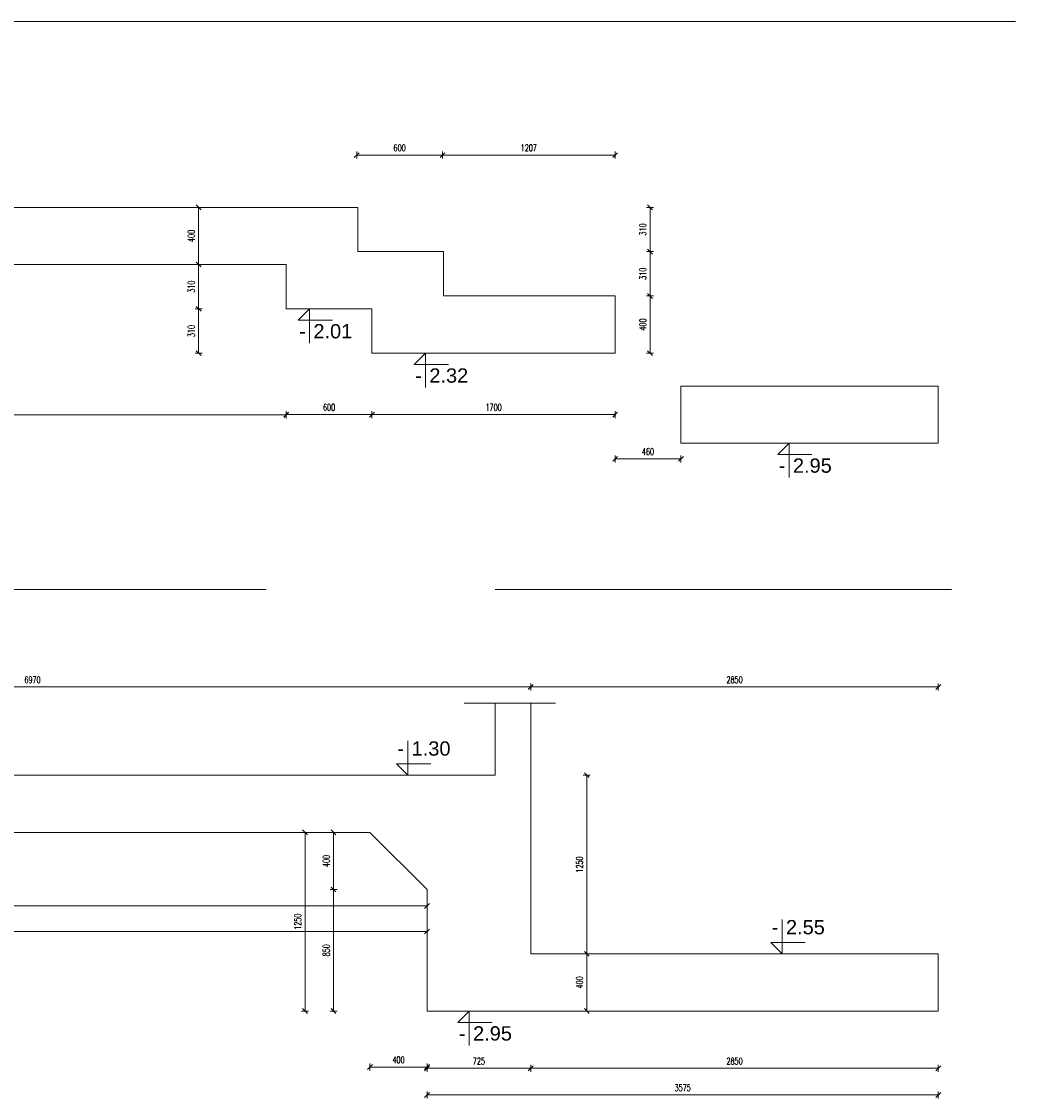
# Model space of a CAD drawing. Extents: x 40861 to 114399, y -71497 to -5875.
# Tile 10 of 45: x 83246 to 90198, y -64021 to -56486. Entities that reach past the tile are written whole.
import ezdxf
from ezdxf.enums import TextEntityAlignment as Align

# ---------------------------------------------------------------- set-up
doc = ezdxf.new("R2010")
doc.units = 0
doc.header["$LTSCALE"] = 10
doc.header["$MEASUREMENT"] = 0
doc.linetypes.add('HIDDEN', pattern=[0.375, 0.25, -0.125])
doc.layers.add('AutoCAD_Structural_Detailing_symbole graficzne', color=7, linetype='Continuous')
for name, color, linetype, lineweight in [('P-Opis fundamenty', 193, 'Continuous', 9), ('P-Przerywana', 13, 'HIDDEN', 9), ('P-Wymiar', 254, 'Continuous', 9)]:
    doc.layers.add(name, color=color, linetype=linetype, lineweight=lineweight)
doc.styles.add('ROMANS', font='romans.shx', dxfattribs={"width": 0.7})
doc.styles.add('style1', font='arial.ttf')
doc.dimstyles.new('A25', dxfattribs={"dimscale": 27, "dimtxt": 1.75, "dimasz": 0.05, "dimexe": 0, "dimexo": 0, "dimgap": 1, "dimtad": 1, "dimdec": 4, "dimrnd": 1, "dimdsep": 46, "dimtxsty": 'ROMANS', "dimblk": '[[[[[[[[', "dimcen": 2, "dimdle": 2, "dimse1": 1, "dimse2": 1, "dimclrd": 256, "dimclrt": 1, "dimadec": 0, "dimazin": 0, "dimtfac": 1, "dimtdec": 4, "dimtix": 1, "dimtmove": 2, "dimatfit": 3, "dimldrblk": '[[[[[[[[', "dimfxl": 0, "dimtvp": 0.6, "dimtolj": 1, "dimlwd": -1, "dimarcsym": 0})

# ---------------------------------------------------------------- blocks, each defined once
blk = doc.blocks.new('[[[[[[[[')
at = {"layer": 'P-Wymiar'}
for p, q in [((-12.7, -12.7), (12.7, 12.7)), ((0, 0), (-4.6, 0)), ((0, 18), (0, -18))]:
    blk.add_line(p, q, dxfattribs=at)
blk = doc.blocks.new('*D577')
at = {"layer": 'Defpoints', "color": 0}
for p in [(87398, -58406.2), (87642.4, -58406.2), (87398, -58806.2)]:
    blk.add_point(p, dxfattribs=at)
at = {"layer": 'P-Wymiar', "transparency": 16777216}
blk.add_line((87642.4, -58804.9), (87642.4, -58407.6), dxfattribs=at)
at = {"layer": 'P-Wymiar', "transparency": 16777216, "xscale": 1.35, "yscale": 1.35, "zscale": 1.35}
for p, rotation in [((87642.4, -58406.2), 90), ((87642.4, -58806.2), 270)]:
    blk.add_blockref('[[[[[[[[', p, dxfattribs=dict(at, rotation=rotation))
at = {"layer": 'P-Wymiar', "color": 1, "transparency": 16777216, "insert": (87591.8, -58606.2), "char_height": 47.25, "attachment_point": 5, "rotation": 90, "style": 'ROMANS'}
blk.add_mtext('\\A1;400', dxfattribs=at)
blk = doc.blocks.new('*D578')
at = {"layer": 'Defpoints', "color": 0}
for p in [(86190.5, -58096.2), (87642.4, -58096.2), (87398, -58406.2)]:
    blk.add_point(p, dxfattribs=at)
at = {"layer": 'P-Wymiar', "transparency": 16777216}
blk.add_line((87642.4, -58404.9), (87642.4, -58097.6), dxfattribs=at)
at = {"layer": 'P-Wymiar', "transparency": 16777216, "xscale": 1.35, "yscale": 1.35, "zscale": 1.35}
for p, rotation in [((87642.4, -58096.2), 90), ((87642.4, -58406.2), 270)]:
    blk.add_blockref('[[[[[[[[', p, dxfattribs=dict(at, rotation=rotation))
at = {"layer": 'P-Wymiar', "color": 1, "transparency": 16777216, "insert": (87591.8, -58251.2), "char_height": 47.25, "attachment_point": 5, "rotation": 90, "style": 'ROMANS'}
blk.add_mtext('\\A1;310', dxfattribs=at)
blk = doc.blocks.new('*D579')
at = {"layer": 'Defpoints', "color": 0}
for p in [(85590.5, -57786.2), (87642.4, -57786.2), (86190.5, -58096.2)]:
    blk.add_point(p, dxfattribs=at)
at = {"layer": 'P-Wymiar', "transparency": 16777216}
blk.add_line((87642.4, -58094.9), (87642.4, -57787.6), dxfattribs=at)
at = {"layer": 'P-Wymiar', "transparency": 16777216, "xscale": 1.35, "yscale": 1.35, "zscale": 1.35}
for p, rotation in [((87642.4, -57786.2), 90), ((87642.4, -58096.2), 270)]:
    blk.add_blockref('[[[[[[[[', p, dxfattribs=dict(at, rotation=rotation))
at = {"layer": 'P-Wymiar', "color": 1, "transparency": 16777216, "insert": (87591.8, -57941.2), "char_height": 47.25, "attachment_point": 5, "rotation": 90, "style": 'ROMANS'}
blk.add_mtext('\\A1;310', dxfattribs=at)
blk = doc.blocks.new('*D580')
at = {"layer": 'Defpoints', "color": 0}
for p in [(84659.8, -57786.2), (84484.6, -58186.2), (84659.8, -58186.2)]:
    blk.add_point(p, dxfattribs=at)
at = {"layer": 'P-Wymiar', "transparency": 16777216}
blk.add_line((84484.6, -57787.6), (84484.6, -58184.9), dxfattribs=at)
at = {"layer": 'P-Wymiar', "transparency": 16777216, "xscale": 1.35, "yscale": 1.35, "zscale": 1.35}
for p, rotation in [((84484.6, -57786.2), 90), ((84484.6, -58186.2), 270)]:
    blk.add_blockref('[[[[[[[[', p, dxfattribs=dict(at, rotation=rotation))
at = {"layer": 'P-Wymiar', "color": 1, "transparency": 16777216, "insert": (84434, -57986.2), "char_height": 47.25, "attachment_point": 5, "rotation": 90, "style": 'ROMANS'}
blk.add_mtext('\\A1;400', dxfattribs=at)
blk = doc.blocks.new('*D581')
at = {"layer": 'Defpoints', "color": 0}
for p in [(84659.8, -58186.2), (84484.6, -58496.2), (85090.5, -58496.2)]:
    blk.add_point(p, dxfattribs=at)
at = {"layer": 'P-Wymiar', "transparency": 16777216}
blk.add_line((84484.6, -58187.6), (84484.6, -58494.9), dxfattribs=at)
at = {"layer": 'P-Wymiar', "transparency": 16777216, "xscale": 1.35, "yscale": 1.35, "zscale": 1.35}
for p, rotation in [((84484.6, -58186.2), 90), ((84484.6, -58496.2), 270)]:
    blk.add_blockref('[[[[[[[[', p, dxfattribs=dict(at, rotation=rotation))
at = {"layer": 'P-Wymiar', "color": 1, "transparency": 16777216, "insert": (84434, -58341.2), "char_height": 47.25, "attachment_point": 5, "rotation": 90, "style": 'ROMANS'}
blk.add_mtext('\\A1;310', dxfattribs=at)
blk = doc.blocks.new('*D582')
at = {"layer": 'Defpoints', "color": 0}
for p in [(85090.5, -58496.2), (84484.6, -58806.2), (85690.5, -58806.2)]:
    blk.add_point(p, dxfattribs=at)
at = {"layer": 'P-Wymiar', "transparency": 16777216}
blk.add_line((84484.6, -58497.6), (84484.6, -58804.9), dxfattribs=at)
at = {"layer": 'P-Wymiar', "transparency": 16777216, "xscale": 1.35, "yscale": 1.35, "zscale": 1.35}
for p, rotation in [((84484.6, -58496.2), 90), ((84484.6, -58806.2), 270)]:
    blk.add_blockref('[[[[[[[[', p, dxfattribs=dict(at, rotation=rotation))
at = {"layer": 'P-Wymiar', "color": 1, "transparency": 16777216, "insert": (84434, -58651.2), "char_height": 47.25, "attachment_point": 5, "rotation": 90, "style": 'ROMANS'}
blk.add_mtext('\\A1;310', dxfattribs=at)
blk = doc.blocks.new('*D583')
at = {"layer": 'Defpoints', "color": 0}
for p in [(86190.5, -57420.9), (86190.5, -58406.2), (87398, -58406.2)]:
    blk.add_point(p, dxfattribs=at)
at = {"layer": 'P-Wymiar', "transparency": 16777216}
blk.add_line((87396.7, -57420.9), (86191.9, -57420.9), dxfattribs=at)
at = {"layer": 'P-Wymiar', "transparency": 16777216, "xscale": 1.35, "yscale": 1.35, "zscale": 1.35, "rotation": 180}
blk.add_blockref('[[[[[[[[', (86190.5, -57420.9), dxfattribs=at)
at = {"layer": 'P-Wymiar', "transparency": 16777216, "xscale": 1.35, "yscale": 1.35, "zscale": 1.35}
blk.add_blockref('[[[[[[[[', (87398, -57420.9), dxfattribs=at)
at = {"layer": 'P-Wymiar', "color": 1, "transparency": 16777216, "insert": (86794.3, -57370.2), "char_height": 47.25, "attachment_point": 5, "style": 'ROMANS'}
blk.add_mtext('\\A1;1207', dxfattribs=at)
blk = doc.blocks.new('*D584')
at = {"layer": 'Defpoints', "color": 0}
for p in [(85590.5, -57420.9), (85590.5, -58096.2), (86190.5, -58406.2)]:
    blk.add_point(p, dxfattribs=at)
at = {"layer": 'P-Wymiar', "transparency": 16777216}
blk.add_line((86189.2, -57420.9), (85591.9, -57420.9), dxfattribs=at)
at = {"layer": 'P-Wymiar', "transparency": 16777216, "xscale": 1.35, "yscale": 1.35, "zscale": 1.35, "rotation": 180}
blk.add_blockref('[[[[[[[[', (85590.5, -57420.9), dxfattribs=at)
at = {"layer": 'P-Wymiar', "transparency": 16777216, "xscale": 1.35, "yscale": 1.35, "zscale": 1.35}
blk.add_blockref('[[[[[[[[', (86190.5, -57420.9), dxfattribs=at)
at = {"layer": 'P-Wymiar', "color": 1, "transparency": 16777216, "insert": (85890.5, -57370.2), "char_height": 47.25, "attachment_point": 5, "style": 'ROMANS'}
blk.add_mtext('\\A1;600', dxfattribs=at)
blk = doc.blocks.new('*D585')
at = {"layer": 'Defpoints', "color": 0}
for p in [(85697.5, -58746.7), (87398, -58806.2), (85697.5, -59236.2)]:
    blk.add_point(p, dxfattribs=at)
at = {"layer": 'P-Wymiar', "transparency": 16777216}
blk.add_line((87396.7, -59236.2), (85698.9, -59236.2), dxfattribs=at)
at = {"layer": 'P-Wymiar', "transparency": 16777216, "xscale": 1.35, "yscale": 1.35, "zscale": 1.35, "rotation": 180}
blk.add_blockref('[[[[[[[[', (85697.5, -59236.2), dxfattribs=at)
at = {"layer": 'P-Wymiar', "transparency": 16777216, "xscale": 1.35, "yscale": 1.35, "zscale": 1.35}
blk.add_blockref('[[[[[[[[', (87398, -59236.2), dxfattribs=at)
at = {"layer": 'P-Wymiar', "color": 1, "transparency": 16777216, "insert": (86547.8, -59185.5), "char_height": 47.25, "attachment_point": 5, "style": 'ROMANS'}
blk.add_mtext('\\A1;1700', dxfattribs=at)
blk = doc.blocks.new('*D586')
at = {"layer": 'Defpoints', "color": 0}
for p in [(85097.5, -58451.6), (85697.5, -58746.7), (85097.5, -59236.2)]:
    blk.add_point(p, dxfattribs=at)
at = {"layer": 'P-Wymiar', "transparency": 16777216}
blk.add_line((85696.2, -59236.2), (85098.9, -59236.2), dxfattribs=at)
at = {"layer": 'P-Wymiar', "transparency": 16777216, "xscale": 1.35, "yscale": 1.35, "zscale": 1.35, "rotation": 180}
blk.add_blockref('[[[[[[[[', (85097.5, -59236.2), dxfattribs=at)
at = {"layer": 'P-Wymiar', "transparency": 16777216, "xscale": 1.35, "yscale": 1.35, "zscale": 1.35}
blk.add_blockref('[[[[[[[[', (85697.5, -59236.2), dxfattribs=at)
at = {"layer": 'P-Wymiar', "color": 1, "transparency": 16777216, "insert": (85397.5, -59185.5), "char_height": 47.25, "attachment_point": 5, "style": 'ROMANS'}
blk.add_mtext('\\A1;600', dxfattribs=at)
blk = doc.blocks.new('*D587')
at = {"layer": 'Defpoints', "color": 0}
for p in [(87398, -58806.2), (87858, -59036.2), (87858, -59546)]:
    blk.add_point(p, dxfattribs=at)
at = {"layer": 'P-Wymiar', "transparency": 16777216}
blk.add_line((87399.4, -59546), (87856.7, -59546), dxfattribs=at)
at = {"layer": 'P-Wymiar', "transparency": 16777216, "xscale": 1.35, "yscale": 1.35, "zscale": 1.35, "rotation": 180}
blk.add_blockref('[[[[[[[[', (87398, -59546), dxfattribs=at)
at = {"layer": 'P-Wymiar', "transparency": 16777216, "xscale": 1.35, "yscale": 1.35, "zscale": 1.35}
blk.add_blockref('[[[[[[[[', (87858, -59546), dxfattribs=at)
at = {"layer": 'P-Wymiar', "color": 1, "transparency": 16777216, "insert": (87628, -59495.4), "char_height": 47.25, "attachment_point": 5, "style": 'ROMANS'}
blk.add_mtext('\\A1;460', dxfattribs=at)
blk = doc.blocks.new('*D644')
at = {"layer": 'Defpoints', "color": 0}
for p in [(81090.5, -58161.6), (85097.5, -58247.1), (81090.5, -59238.7)]:
    blk.add_point(p, dxfattribs=at)
at = {"layer": 'P-Wymiar', "transparency": 16777216}
blk.add_line((85096.2, -59238.7), (81091.9, -59238.7), dxfattribs=at)
at = {"layer": 'P-Wymiar', "transparency": 16777216, "xscale": 1.35, "yscale": 1.35, "zscale": 1.35, "rotation": 180}
blk.add_blockref('[[[[[[[[', (81090.5, -59238.7), dxfattribs=at)
at = {"layer": 'P-Wymiar', "transparency": 16777216, "xscale": 1.35, "yscale": 1.35, "zscale": 1.35}
blk.add_blockref('[[[[[[[[', (85097.5, -59238.7), dxfattribs=at)
at = {"layer": 'P-Wymiar', "color": 1, "transparency": 16777216, "insert": (83094, -59188.1), "char_height": 47.25, "attachment_point": 5, "style": 'ROMANS'}
blk.add_mtext('\\A1;4007', dxfattribs=at)
blk = doc.blocks.new('*D651')
at = {"layer": 'Defpoints', "color": 0}
for p in [(86083, -62673.7), (86083, -62725.2), (79838, -63751.7)]:
    blk.add_point(p, dxfattribs=at)
at = {"layer": 'P-Wymiar', "transparency": 16777216}
blk.add_line((79839.4, -62673.7), (86081.7, -62673.7), dxfattribs=at)
at = {"layer": 'P-Wymiar', "transparency": 16777216, "xscale": 1.35, "yscale": 1.35, "zscale": 1.35, "rotation": 180}
blk.add_blockref('[[[[[[[[', (79838, -62673.7), dxfattribs=at)
at = {"layer": 'P-Wymiar', "transparency": 16777216, "xscale": 1.35, "yscale": 1.35, "zscale": 1.35}
blk.add_blockref('[[[[[[[[', (86083, -62673.7), dxfattribs=at)
at = {"layer": 'P-Wymiar', "color": 1, "transparency": 16777216, "insert": (82960.5, -62623.1), "char_height": 47.25, "attachment_point": 5, "style": 'ROMANS'}
blk.add_mtext('\\A1;6245', dxfattribs=at)
blk = doc.blocks.new('*D652')
at = {"layer": 'Defpoints', "color": 0}
for p in [(79338, -62159.1), (86083, -62852.6), (86083, -62984.1)]:
    blk.add_point(p, dxfattribs=at)
at = {"layer": 'P-Wymiar', "transparency": 16777216}
blk.add_line((79339.4, -62852.6), (86081.7, -62852.6), dxfattribs=at)
at = {"layer": 'P-Wymiar', "transparency": 16777216, "xscale": 1.35, "yscale": 1.35, "zscale": 1.35, "rotation": 180}
blk.add_blockref('[[[[[[[[', (79338, -62852.6), dxfattribs=at)
at = {"layer": 'P-Wymiar', "transparency": 16777216, "xscale": 1.35, "yscale": 1.35, "zscale": 1.35}
blk.add_blockref('[[[[[[[[', (86083, -62852.6), dxfattribs=at)
at = {"layer": 'P-Wymiar', "color": 1, "transparency": 16777216, "insert": (82710.5, -62801.9), "char_height": 47.25, "attachment_point": 5, "style": 'ROMANS'}
blk.add_mtext('\\A1;6745', dxfattribs=at)
blk = doc.blocks.new('*D653')
at = {"layer": 'Defpoints', "color": 0}
for p in [(85428.6, -62159.1), (85683, -62159.1), (86083, -62559.1)]:
    blk.add_point(p, dxfattribs=at)
at = {"layer": 'P-Wymiar', "transparency": 16777216}
blk.add_line((85428.6, -62557.7), (85428.6, -62160.4), dxfattribs=at)
at = {"layer": 'P-Wymiar', "transparency": 16777216, "xscale": 1.35, "yscale": 1.35, "zscale": 1.35}
for p, rotation in [((85428.6, -62159.1), 90), ((85428.6, -62559.1), 270)]:
    blk.add_blockref('[[[[[[[[', p, dxfattribs=dict(at, rotation=rotation))
at = {"layer": 'P-Wymiar', "color": 1, "transparency": 16777216, "insert": (85378, -62359.1), "char_height": 47.25, "attachment_point": 5, "rotation": 90, "style": 'ROMANS'}
blk.add_mtext('\\A1;400', dxfattribs=at)
blk = doc.blocks.new('*D654')
at = {"layer": 'Defpoints', "color": 0}
for p in [(85683, -62159.1), (86083, -62559.1), (86083, -63801.1)]:
    blk.add_point(p, dxfattribs=at)
at = {"layer": 'P-Wymiar', "transparency": 16777216}
blk.add_line((85684.4, -63801.1), (86081.7, -63801.1), dxfattribs=at)
at = {"layer": 'P-Wymiar', "transparency": 16777216, "xscale": 1.35, "yscale": 1.35, "zscale": 1.35, "rotation": 180}
blk.add_blockref('[[[[[[[[', (85683, -63801.1), dxfattribs=at)
at = {"layer": 'P-Wymiar', "transparency": 16777216, "xscale": 1.35, "yscale": 1.35, "zscale": 1.35}
blk.add_blockref('[[[[[[[[', (86083, -63801.1), dxfattribs=at)
at = {"layer": 'P-Wymiar', "color": 1, "transparency": 16777216, "insert": (85883, -63750.5), "char_height": 47.25, "attachment_point": 5, "style": 'ROMANS'}
blk.add_mtext('\\A1;400', dxfattribs=at)
blk = doc.blocks.new('*D655')
at = {"layer": 'Defpoints', "color": 0}
for p in [(86083, -62559.1), (85428.6, -63409.1), (86083, -63409.1)]:
    blk.add_point(p, dxfattribs=at)
at = {"layer": 'P-Wymiar', "transparency": 16777216}
blk.add_line((85428.6, -62560.4), (85428.6, -63407.7), dxfattribs=at)
at = {"layer": 'P-Wymiar', "transparency": 16777216, "xscale": 1.35, "yscale": 1.35, "zscale": 1.35}
for p, rotation in [((85428.6, -62559.1), 90), ((85428.6, -63409.1), 270)]:
    blk.add_blockref('[[[[[[[[', p, dxfattribs=dict(at, rotation=rotation))
at = {"layer": 'P-Wymiar', "color": 1, "transparency": 16777216, "insert": (85378, -62984.1), "char_height": 47.25, "attachment_point": 5, "rotation": 90, "style": 'ROMANS'}
blk.add_mtext('\\A1;850', dxfattribs=at)
blk = doc.blocks.new('*D656')
at = {"layer": 'Defpoints', "color": 0}
for p in [(85557, -62159.1), (85229.1, -63409.1), (86083, -63409.1)]:
    blk.add_point(p, dxfattribs=at)
at = {"layer": 'P-Wymiar', "transparency": 16777216}
blk.add_line((85229.1, -62160.4), (85229.1, -63407.7), dxfattribs=at)
at = {"layer": 'P-Wymiar', "transparency": 16777216, "xscale": 1.35, "yscale": 1.35, "zscale": 1.35}
for p, rotation in [((85229.1, -62159.1), 90), ((85229.1, -63409.1), 270)]:
    blk.add_blockref('[[[[[[[[', p, dxfattribs=dict(at, rotation=rotation))
at = {"layer": 'P-Wymiar', "color": 1, "transparency": 16777216, "insert": (85178.5, -62784.1), "char_height": 47.25, "attachment_point": 5, "rotation": 90, "style": 'ROMANS'}
blk.add_mtext('\\A1;1250', dxfattribs=at)
blk = doc.blocks.new('*D657')
at = {"layer": 'Defpoints', "color": 0}
for p in [(87271, -63009.1), (87199.9, -63409.1), (87271, -63409.1)]:
    blk.add_point(p, dxfattribs=at)
at = {"layer": 'P-Wymiar', "transparency": 16777216}
blk.add_line((87199.9, -63010.4), (87199.9, -63407.7), dxfattribs=at)
at = {"layer": 'P-Wymiar', "transparency": 16777216, "xscale": 1.35, "yscale": 1.35, "zscale": 1.35}
for p, rotation in [((87199.9, -63009.1), 90), ((87199.9, -63409.1), 270)]:
    blk.add_blockref('[[[[[[[[', p, dxfattribs=dict(at, rotation=rotation))
at = {"layer": 'P-Wymiar', "color": 1, "transparency": 16777216, "insert": (87149.3, -63209.1), "char_height": 47.25, "attachment_point": 5, "rotation": 90, "style": 'ROMANS'}
blk.add_mtext('\\A1;400', dxfattribs=at)
blk = doc.blocks.new('*D658')
at = {"layer": 'Defpoints', "color": 0}
for p in [(86083, -63409.1), (89658, -63409.1), (89658, -63996.5)]:
    blk.add_point(p, dxfattribs=at)
at = {"layer": 'P-Wymiar', "transparency": 16777216}
blk.add_line((86084.4, -63996.5), (89656.7, -63996.5), dxfattribs=at)
at = {"layer": 'P-Wymiar', "transparency": 16777216, "xscale": 1.35, "yscale": 1.35, "zscale": 1.35, "rotation": 180}
blk.add_blockref('[[[[[[[[', (86083, -63996.5), dxfattribs=at)
at = {"layer": 'P-Wymiar', "transparency": 16777216, "xscale": 1.35, "yscale": 1.35, "zscale": 1.35}
blk.add_blockref('[[[[[[[[', (89658, -63996.5), dxfattribs=at)
at = {"layer": 'P-Wymiar', "color": 1, "transparency": 16777216, "insert": (87870.5, -63945.8), "char_height": 47.25, "attachment_point": 5, "style": 'ROMANS'}
blk.add_mtext('\\A1;3575', dxfattribs=at)
blk = doc.blocks.new('*D659')
at = {"layer": 'Defpoints', "color": 0}
for p in [(86808, -63009.1), (89658, -63409.1), (86808, -63809.9)]:
    blk.add_point(p, dxfattribs=at)
at = {"layer": 'P-Wymiar', "transparency": 16777216}
blk.add_line((89656.7, -63809.9), (86809.4, -63809.9), dxfattribs=at)
at = {"layer": 'P-Wymiar', "transparency": 16777216, "xscale": 1.35, "yscale": 1.35, "zscale": 1.35, "rotation": 180}
blk.add_blockref('[[[[[[[[', (86808, -63809.9), dxfattribs=at)
at = {"layer": 'P-Wymiar', "transparency": 16777216, "xscale": 1.35, "yscale": 1.35, "zscale": 1.35}
blk.add_blockref('[[[[[[[[', (89658, -63809.9), dxfattribs=at)
at = {"layer": 'P-Wymiar', "color": 1, "transparency": 16777216, "insert": (88233, -63759.3), "char_height": 47.25, "attachment_point": 5, "style": 'ROMANS'}
blk.add_mtext('\\A1;2850', dxfattribs=at)
blk = doc.blocks.new('*D660')
at = {"layer": 'Defpoints', "color": 0}
for p in [(86808, -63009.1), (86083, -63409.1), (86083, -63809.9)]:
    blk.add_point(p, dxfattribs=at)
at = {"layer": 'P-Wymiar', "transparency": 16777216}
blk.add_line((86806.7, -63809.9), (86084.4, -63809.9), dxfattribs=at)
at = {"layer": 'P-Wymiar', "transparency": 16777216, "xscale": 1.35, "yscale": 1.35, "zscale": 1.35, "rotation": 180}
blk.add_blockref('[[[[[[[[', (86083, -63809.9), dxfattribs=at)
at = {"layer": 'P-Wymiar', "transparency": 16777216, "xscale": 1.35, "yscale": 1.35, "zscale": 1.35}
blk.add_blockref('[[[[[[[[', (86808, -63809.9), dxfattribs=at)
at = {"layer": 'P-Wymiar', "color": 1, "transparency": 16777216, "insert": (86445.5, -63759.3), "char_height": 47.25, "attachment_point": 5, "style": 'ROMANS'}
blk.add_mtext('\\A1;725', dxfattribs=at)
blk = doc.blocks.new('*D662')
at = {"layer": 'Defpoints', "color": 0}
for p in [(86808, -61142), (79838, -61509.1), (86808, -61620.2)]:
    blk.add_point(p, dxfattribs=at)
at = {"layer": 'P-Wymiar', "transparency": 16777216}
blk.add_line((79839.4, -61142), (86806.7, -61142), dxfattribs=at)
at = {"layer": 'P-Wymiar', "transparency": 16777216, "xscale": 1.35, "yscale": 1.35, "zscale": 1.35, "rotation": 180}
blk.add_blockref('[[[[[[[[', (79838, -61142), dxfattribs=at)
at = {"layer": 'P-Wymiar', "transparency": 16777216, "xscale": 1.35, "yscale": 1.35, "zscale": 1.35}
blk.add_blockref('[[[[[[[[', (86808, -61142), dxfattribs=at)
at = {"layer": 'P-Wymiar', "color": 1, "transparency": 16777216, "insert": (83323, -61091.4), "char_height": 47.25, "attachment_point": 5, "style": 'ROMANS'}
blk.add_mtext('\\A1;6970', dxfattribs=at)
blk = doc.blocks.new('*D663')
at = {"layer": 'Defpoints', "color": 0}
for p in [(89658, -61142), (86808, -61620.2), (89658, -63009.1)]:
    blk.add_point(p, dxfattribs=at)
at = {"layer": 'P-Wymiar', "transparency": 16777216}
blk.add_line((86809.4, -61142), (89656.7, -61142), dxfattribs=at)
at = {"layer": 'P-Wymiar', "transparency": 16777216, "xscale": 1.35, "yscale": 1.35, "zscale": 1.35, "rotation": 180}
blk.add_blockref('[[[[[[[[', (86808, -61142), dxfattribs=at)
at = {"layer": 'P-Wymiar', "transparency": 16777216, "xscale": 1.35, "yscale": 1.35, "zscale": 1.35}
blk.add_blockref('[[[[[[[[', (89658, -61142), dxfattribs=at)
at = {"layer": 'P-Wymiar', "color": 1, "transparency": 16777216, "insert": (88233, -61091.4), "char_height": 47.25, "attachment_point": 5, "style": 'ROMANS'}
blk.add_mtext('\\A1;2850', dxfattribs=at)
blk = doc.blocks.new('*D664')
at = {"layer": 'Defpoints', "color": 0}
for p in [(86558, -61759.1), (87199.9, -61759.1), (87271, -63009.1)]:
    blk.add_point(p, dxfattribs=at)
at = {"layer": 'P-Wymiar', "transparency": 16777216}
blk.add_line((87199.9, -63007.7), (87199.9, -61760.4), dxfattribs=at)
at = {"layer": 'P-Wymiar', "transparency": 16777216, "xscale": 1.35, "yscale": 1.35, "zscale": 1.35}
for p, rotation in [((87199.9, -61759.1), 90), ((87199.9, -63009.1), 270)]:
    blk.add_blockref('[[[[[[[[', p, dxfattribs=dict(at, rotation=rotation))
at = {"layer": 'P-Wymiar', "color": 1, "transparency": 16777216, "insert": (87149.3, -62384.1), "char_height": 47.25, "attachment_point": 5, "rotation": 90, "style": 'ROMANS'}
blk.add_mtext('\\A1;1250', dxfattribs=at)

msp = doc.modelspace()

# ---------------------------------------------------------------- linework, layer by layer
at = {"layer": 'AutoCAD_Structural_Detailing_symbole graficzne', "color": 1, "lineweight": 0}
for p, q in [((85380.90183, -58496.23195), (85140.90183, -58496.23195)), ((85180.90183, -58576.23195), (85260.90183, -58496.23195)), ((85260.90183, -58496.23195), (85260.90183, -58736.23195)), ((85420.90183, -58576.23195), (85180.90183, -58576.23195)), ((86192.00313, -58806.23195), (85952.00313, -58806.23195)), ((85992.00313, -58886.23195), (86072.00313, -58806.23195)), ((86072.00313, -58806.23195), (86072.00313, -59046.23195)), ((86232.00313, -58886.23195), (85992.00313, -58886.23195)), ((88734.8405, -59436.23195), (88494.8405, -59436.23195)), ((88534.8405, -59516.23195), (88614.8405, -59436.23195)), ((88614.8405, -59436.23195), (88614.8405, -59676.23195)), ((88774.8405, -59516.23195), (88534.8405, -59516.23195)), ((85948.13324, -61759.07705), (85948.13324, -61519.07705)), ((86108.13324, -61679.07705), (85868.13324, -61679.07705)), ((85868.13324, -61679.07705), (85948.13324, -61759.07705)), ((86068.13324, -61759.07705), (85828.13324, -61759.07705)), ((88566.2652, -63009.07705), (88566.2652, -62769.07705)), ((88726.2652, -62929.07705), (88486.2652, -62929.07705)), ((88486.2652, -62929.07705), (88566.2652, -63009.07705)), ((88686.2652, -63009.07705), (88446.2652, -63009.07705)), ((86497.80796, -63409.07705), (86257.80796, -63409.07705)), ((86297.80796, -63489.07705), (86377.80796, -63409.07705)), ((86377.80796, -63409.07705), (86377.80796, -63649.07705)), ((86537.80796, -63489.07705), (86297.80796, -63489.07705))]:
    msp.add_line(p, q, dxfattribs=at)
at = {"layer": 'P-Opis fundamenty', "color": 1}
for points in [[(87398.00747, -58406.23195), (87398.00747, -58806.23195), (85697.53224, -58806.23195), (85697.53224, -58496.23195), (85097.53224, -58496.23195), (85097.53224, -58186.23195), (81087.53224, -58186.23195), (81087.53224, -57786.23195)], [(87858.00747, -59036.23195), (87858.00747, -59436.23195), (89658.00747, -59436.23195), (89658.00747, -59036.23195)], [(83087.98348, -62159.07705), (83587.98348, -62159.07705), (83587.98348, -62159.07705), (85683.00747, -62159.07705), (86083.00747, -62559.07705), (86083.00747, -63409.07705), (89658.00747, -63409.07705), (89658.00747, -63009.07705)]]:
    msp.add_lwpolyline(points, dxfattribs=at)
at = {"layer": 'P-Opis fundamenty', "color": 2}
for points in [[(87398.00747, -58406.23195), (86197.53224, -58406.23195), (86197.53224, -58096.23195), (85597.53224, -58096.23195), (85597.53224, -57786.23195), (81087.53224, -57786.23195)], [(87858.00747, -59036.23195), (89658.00747, -59036.23195)], [(86558.00747, -61254.59191), (86558.00747, -61759.07705), (83087.98348, -61759.07705), (83087.98348, -61759.07705), (81987.91387, -61759.07705)], [(86808.00747, -61254.59191), (86808.00747, -63009.07705), (89658.00747, -63009.07705)]]:
    msp.add_lwpolyline(points, dxfattribs=at)
at = {"layer": 'P-Opis fundamenty', "color": 3}
msp.add_lwpolyline([(86341.36186, -61254.59191), (86982.0732, -61254.59191)], dxfattribs=at)
at = {"layer": 'P-Przerywana', "color": 84, "true_color": 0x269900}
for points in [[(90197.94235, -56486.23195), (80729.30537, -56486.23195)], [(74958.6513, -60459.07705), (84958.00747, -60459.07705)], [(86558.00747, -60459.07705), (89753.39276, -60459.07705)]]:
    msp.add_lwpolyline(points, dxfattribs=at)

# ---------------------------------------------------------------- texts
at = {"layer": 'AutoCAD_Structural_Detailing_symbole graficzne', "color": 2, "style": 'style1'}
for s, p in [('2.01 ', (85287.5685, -58602.89862)), ('2.32 ', (86098.6698, -58912.89862)), ('2.95 ', (88641.50717, -59542.89862)), ('2.95 ', (86404.47462, -63515.74372))]:
    msp.add_text(s, height=100, dxfattribs=at).set_placement(p, align=Align.TOP_LEFT)
for p in [(85234.23517, -58602.89862), (86045.33647, -58912.89862), (88588.17383, -59542.89862), (86351.14129, -63515.74372)]:
    msp.add_text('-', height=100, dxfattribs=at).set_placement(p, align=Align.TOP_RIGHT)
for s, p in [('1.30 ', (85974.7999, -61652.41038)), ('2.55 ', (88592.93187, -62902.41038))]:
    msp.add_text(s, height=100, dxfattribs=at).set_placement(p, align=Align.BOTTOM_LEFT)
for p in [(85921.46657, -61652.41038), (88539.59854, -62902.41038)]:
    msp.add_text('-', height=100, dxfattribs=at).set_placement(p, align=Align.BOTTOM_RIGHT)

# ---------------------------------------------------------------- dimensions: what is measured, and where the dimension line sits
at = {"layer": 'P-Wymiar'}
for base, p1, p2, picture, middle in [((85590.53224, -57420.86792), (86190.53224, -58406.23195), (85590.53224, -58096.23195), '*D584', (85890.53224, -57370.24292)), ((86190.53224, -57420.86792), (87398.00747, -58406.23195), (86190.53224, -58406.23195), '*D583', (86794.26986, -57370.24292)), ((81090.53224, -59238.71718), (85097.53224, -58247.05458), (81090.53224, -58161.57029), '*D644', (83094.03224, -59188.09218)), ((85097.53224, -59236.16604), (85697.53224, -58746.72713), (85097.53224, -58451.59196), '*D586', (85397.53224, -59185.54104)), ((85697.53224, -59236.16604), (87398.00747, -58806.23195), (85697.53224, -58746.72713), '*D585', (86547.76986, -59185.54104)), ((87858.00747, -59546.04688), (87398.00747, -58806.23195), (87858.00747, -59036.23195), '*D587', (87628.00747, -59495.42188)), ((86808.00747, -61141.99619), (79838.00881, -61509.07705), (86808.00747, -61620.23335), '*D662', (83323.00814, -61091.37119)), ((89658.00747, -61141.99619), (86808.00747, -61620.23335), (89658.00747, -63009.07705), '*D663', (88233.00747, -61091.37119)), ((86083.00747, -62852.56438), (79338.00881, -62159.07705), (86083.00747, -62984.07705), '*D652', (82710.50814, -62801.93938)), ((86083.00747, -63801.09463), (85683.00747, -62159.07705), (86083.00747, -62559.07705), '*D654', (85883.00747, -63750.46963)), ((86083.00747, -62673.70563), (79838.00881, -63751.69084), (86083.00747, -62725.20724), '*D651', (82960.50814, -62623.08063)), ((86083.00747, -63809.91068), (86808.00747, -63009.07705), (86083.00747, -63409.07705), '*D660', (86445.50747, -63759.28568)), ((86808.00747, -63809.91068), (89658.00747, -63409.07705), (86808.00747, -63009.07705), '*D659', (88233.00747, -63759.28568)), ((89658.00747, -63996.46317), (86083.00747, -63409.07705), (89658.00747, -63409.07705), '*D658', (87870.50747, -63945.83817))]:
    dim = msp.add_linear_dim(base=base, p1=p1, p2=p2, dimstyle='A25', dxfattribs=at)
    dim.commit()
    dim.dimension.update_dxf_attribs({"geometry": picture, "text_midpoint": middle})
for base, p1, p2, picture, middle in [((84484.62254, -58186.23195), (84659.8301, -57786.23195), (84659.8301, -58186.23195), '*D580', (84433.99754, -57986.23195)), ((87642.38266, -57786.23195), (86190.53224, -58096.23195), (85590.53224, -57786.23195), '*D579', (87591.75766, -57941.23195)), ((87642.38266, -58096.23195), (87398.00747, -58406.23195), (86190.53224, -58096.23195), '*D578', (87591.75766, -58251.23195)), ((84484.62254, -58496.23195), (84659.8301, -58186.23195), (85090.53224, -58496.23195), '*D581', (84433.99754, -58341.23195)), ((87642.38266, -58406.23195), (87398.00747, -58806.23195), (87398.00747, -58406.23195), '*D577', (87591.75766, -58606.23195)), ((84484.62254, -58806.23195), (85090.53224, -58496.23195), (85690.53224, -58806.23195), '*D582', (84433.99754, -58651.23195)), ((87199.88129, -61759.07705), (87271.03043, -63009.07705), (86558.00747, -61759.07705), '*D664', (87149.25629, -62384.07705)), ((85229.08008, -63409.07705), (85557.03898, -62159.07705), (86083.00747, -63409.07705), '*D656', (85178.45508, -62784.07705)), ((85428.64114, -62159.07705), (86083.00747, -62559.07705), (85683.00747, -62159.07705), '*D653', (85378.01614, -62359.07705)), ((85428.64114, -63409.07705), (86083.00747, -62559.07705), (86083.00747, -63409.07705), '*D655', (85378.01614, -62984.07705)), ((87199.88129, -63409.07705), (87271.03043, -63009.07705), (87271.03043, -63409.07705), '*D657', (87149.25629, -63209.07705))]:
    dim = msp.add_linear_dim(base=base, p1=p1, p2=p2, angle=90, dimstyle='A25', dxfattribs=at)
    dim.commit()
    dim.dimension.update_dxf_attribs({"geometry": picture, "text_midpoint": middle})

doc.saveas('drawing.dxf')
